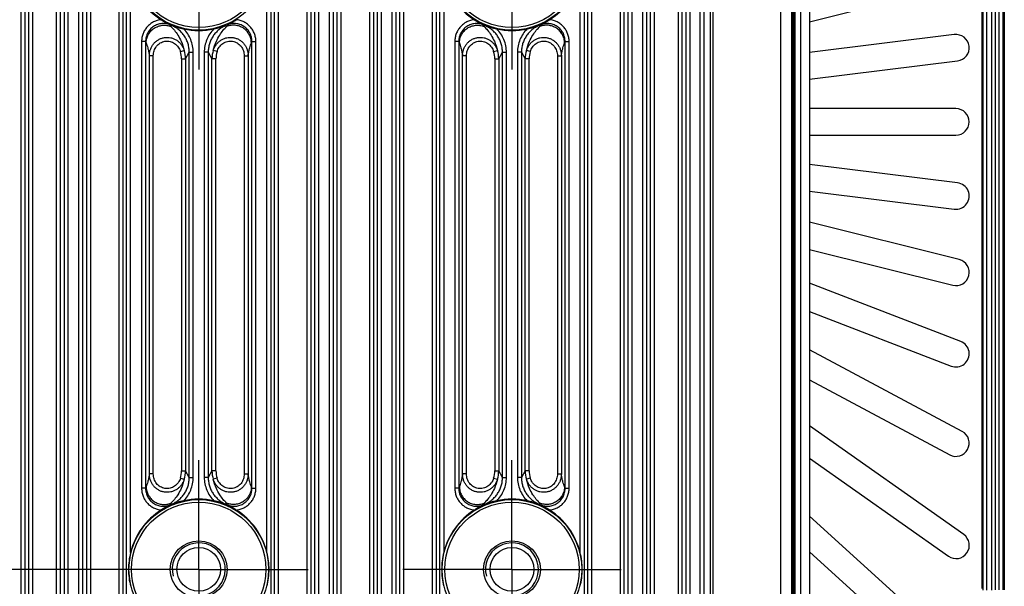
# Model space of a CAD drawing. Header units: millimetres. Extents: x 103 to 457, y -27 to 282.
# Tile 33 of 41: x 382 to 457, y 101 to 144. Entities that reach past the tile are written whole.
import ezdxf

# ---------------------------------------------------------------- set-up
doc = ezdxf.new("R2010")
doc.units = ezdxf.units.MM
doc.header["$LTSCALE"] = 23.1
doc.header["$PDMODE"] = 3
doc.header["$PDSIZE"] = 8
doc.linetypes.add('CENTER', pattern=[0.6, 0.375, -0.075, 0.075, -0.075])
doc.layers.get('0').update_dxf_attribs({"linetype": 'CONTINUOUS'})
doc.layers.get('Defpoints').update_dxf_attribs({"linetype": 'CONTINUOUS'})
for name, color, linetype in [('00_COMPONENTS', 7, 'CONTINUOUS'), ('03_ALL_AXES', 7, 'CONTINUOUS'), ('51__DRAFT_DIMS', 7, 'CONTINUOUS')]:
    doc.layers.add(name, color=color, linetype=linetype)
doc.styles.get("Standard").update_dxf_attribs({"font": 'simfang.ttf'})
doc.dimstyles.new('DIMSTYLE_3', dxfattribs={"dimtxt": 3, "dimasz": 3, "dimexe": 2.5, "dimexo": 0.5, "dimgap": 0.75, "dimtad": 1, "dimdsep": 46, "dimtxsty": 'STANDARD', "dimblk": '_FILLED', "dimblk1": '_FILLED', "dimblk2": '_FILLED', "dimcen": 0.09, "dimazin": 2, "dimtp": 0.3, "dimtm": 0.3, "dimtfac": 1, "dimtofl": 0, "dimtmove": 0, "dimatfit": 3, "dimldrblk": '_FILLED', "dimfxl": 1, "dimtolj": 1, "dimarcsym": 0})

# ---------------------------------------------------------------- blocks, each defined once
blk = doc.blocks.new('_FILLED')
at = {"color": 0, "linetype": 'ByBlock'}
blk.add_solid([(0, 0), (-1, 0.167), (-1, -0.167)], dxfattribs=at)
blk = doc.blocks.new('*D6')
at = {"layer": '51__DRAFT_DIMS', "color": 0, "lineweight": -2}
for p, q in [((387.861, 148.772), (345.441, 148.772)), ((347.941, 145.772), (347.941, 105.772)), ((388.293, 102.772), (345.441, 102.772))]:
    blk.add_line(p, q, dxfattribs=at)
at = {"layer": 'Defpoints', "color": 0}
for p in [(388.361, 148.772), (347.941, 102.772), (388.793, 102.772)]:
    blk.add_point(p, dxfattribs=at)
at = {"layer": '51__DRAFT_DIMS', "color": 0, "linetype": 'ByBlock', "lineweight": -2, "xscale": 3, "yscale": 3, "zscale": 3}
for p, rotation in [((347.941, 148.772), 90), ((347.941, 102.772), 270)]:
    blk.add_blockref('_FILLED', p, dxfattribs=dict(at, rotation=rotation))
at = {"layer": '51__DRAFT_DIMS', "color": 0, "insert": (343.191, 125.711), "char_height": 3, "attachment_point": 2, "rotation": 90, "line_spacing_factor": 0.9}
blk.add_mtext('\\A1;46', dxfattribs=at)

msp = doc.modelspace()

# ---------------------------------------------------------------- linework, layer by layer
at = {"layer": '00_COMPONENTS'}
for p, q in [((455.164, 101.333), (455.164, 171.811)), ((455.225, 101.187), (455.225, 171.957)), ((455.498, 101.187), (455.498, 171.957)), ((455.897, 101.187), (455.897, 171.957)), ((456.162, 101.229), (456.162, 171.915)), ((456.445, 101.229), (456.445, 171.915)), ((456.711, 171.915), (456.711, 101.229)), ((456.828, 171.915), (456.828, 101.229)), ((442.125, 166.072), (442.125, 85.472)), ((440.825, 88.933), (440.825, 162.611)), ((440.925, 89.057), (440.925, 162.487)), ((383.16, 90.581), (383.16, 160.963)), ((383.46, 90.581), (383.46, 160.963)), ((385.241, 160.963), (385.241, 90.581)), ((385.54, 160.963), (385.54, 90.581)), ((387.54, 90.581), (387.54, 160.963)), ((387.839, 90.581), (387.839, 160.963)), ((389.971, 160.963), (389.971, 90.581)), ((390.27, 160.963), (390.27, 90.581)), ((401.73, 90.581), (401.73, 160.963)), ((402.029, 90.581), (402.029, 160.963)), ((404.161, 160.963), (404.161, 90.581)), ((404.46, 160.963), (404.46, 90.581)), ((406.46, 90.581), (406.46, 160.963)), ((406.759, 90.581), (406.759, 160.963)), ((408.891, 160.963), (408.891, 90.581)), ((409.19, 160.963), (409.19, 90.581)), ((411.19, 90.581), (411.19, 160.963)), ((411.489, 90.581), (411.489, 160.963)), ((413.621, 160.963), (413.621, 90.581)), ((413.92, 160.963), (413.92, 90.581)), ((425.38, 90.581), (425.38, 160.963)), ((425.679, 90.581), (425.679, 160.963)), ((427.811, 160.963), (427.811, 90.581)), ((428.11, 160.963), (428.11, 90.581)), ((430.11, 90.581), (430.11, 160.963)), ((430.409, 90.581), (430.409, 160.963)), ((432.19, 160.963), (432.19, 90.581)), ((432.49, 160.963), (432.49, 90.581)), ((434.648, 90.581), (434.648, 160.963)), ((439.954, 90.581), (439.954, 160.963)), ((440.783, 90.581), (440.783, 160.963)), ((441.008, 160.963), (441.008, 90.581)), ((441.442, 160.963), (441.442, 90.581)), ((382.576, 157.701), (382.576, 93.843)), ((382.875, 157.701), (382.875, 93.843)), ((385.825, 157.701), (385.825, 93.843)), ((386.125, 157.701), (386.125, 93.843)), ((386.955, 93.843), (386.955, 157.701)), ((387.255, 93.843), (387.255, 157.701)), ((390.555, 93.843), (390.555, 157.701)), ((401.445, 157.701), (401.445, 93.843)), ((404.745, 157.701), (404.745, 93.843)), ((405.045, 157.701), (405.045, 93.843)), ((405.875, 93.843), (405.875, 157.701)), ((406.175, 93.843), (406.175, 157.701)), ((409.475, 157.701), (409.475, 93.843)), ((409.775, 157.701), (409.775, 93.843)), ((410.605, 93.843), (410.605, 157.701)), ((410.905, 93.843), (410.905, 157.701)), ((414.205, 93.843), (414.205, 157.701)), ((425.095, 157.701), (425.095, 93.843)), ((428.395, 157.701), (428.395, 93.843)), ((428.695, 157.701), (428.695, 93.843)), ((429.525, 93.843), (429.525, 157.701)), ((429.825, 93.843), (429.825, 157.701)), ((432.775, 157.701), (432.775, 93.843)), ((433.074, 157.701), (433.074, 93.843)), ((433.831, 157.701), (433.831, 93.843)), ((434.13, 157.701), (434.13, 93.843)), ((434.812, 151.207), (434.812, 97.137)), ((390.855, 104.054), (390.855, 147.49)), ((401.145, 104.054), (401.145, 147.49)), ((414.505, 147.49), (414.505, 104.054)), ((424.795, 104.054), (424.795, 147.49)), ((442.125, 144.141), (453.418, 146.973)), ((440.933, 145.03), (440.933, 103.314)), ((393.896, 143.771), (393.94, 143.855)), ((398.06, 143.855), (398.104, 143.771)), ((417.546, 143.771), (417.59, 143.855)), ((421.71, 143.855), (421.754, 143.771)), ((453.052, 143.163), (442.125, 141.814)), ((391.685, 142.645), (391.685, 108.899)), ((391.985, 142.645), (391.685, 142.645)), ((391.985, 142.645), (391.985, 108.899)), ((400.015, 108.899), (400.015, 142.645)), ((400.015, 142.645), (400.315, 142.645)), ((400.315, 108.899), (400.315, 142.645)), ((415.335, 142.645), (415.335, 108.899)), ((415.635, 142.645), (415.335, 142.645)), ((415.635, 142.645), (415.635, 108.899)), ((423.665, 108.899), (423.665, 142.645)), ((423.665, 142.645), (423.965, 142.645)), ((423.965, 108.899), (423.965, 142.645)), ((392.27, 109.977), (392.27, 141.567)), ((392.569, 141.567), (392.27, 141.567)), ((392.569, 109.977), (392.569, 141.567)), ((394.617, 141.884), (394.904, 141.971)), ((394.701, 141.326), (394.701, 110.218)), ((394.701, 141.326), (395, 141.326)), ((395, 141.326), (395.285, 141.825)), ((395, 141.326), (395, 110.218)), ((395.285, 109.719), (395.285, 141.825)), ((395.285, 141.825), (395.585, 141.825)), ((395.585, 109.719), (395.585, 141.825)), ((396.415, 141.825), (396.415, 109.719)), ((396.715, 141.825), (396.415, 141.825)), ((396.715, 141.825), (396.715, 109.719)), ((396.715, 141.825), (397, 141.326)), ((397, 110.218), (397, 141.326)), ((397.299, 141.326), (397, 141.326)), ((397.382, 141.884), (397.096, 141.971)), ((397.299, 110.218), (397.299, 141.326)), ((399.431, 141.567), (399.431, 109.977)), ((399.431, 141.567), (399.73, 141.567)), ((399.73, 141.567), (399.73, 109.977)), ((415.92, 109.977), (415.92, 141.567)), ((416.219, 141.567), (415.92, 141.567)), ((416.219, 109.977), (416.219, 141.567)), ((418.267, 141.884), (418.554, 141.971)), ((418.351, 141.326), (418.351, 110.218)), ((418.351, 141.326), (418.65, 141.326)), ((418.65, 141.326), (418.935, 141.825)), ((418.65, 141.326), (418.65, 110.218)), ((418.935, 109.719), (418.935, 141.825)), ((418.935, 141.825), (419.235, 141.825)), ((419.235, 109.719), (419.235, 141.825)), ((420.065, 141.825), (420.065, 109.719)), ((420.365, 141.825), (420.065, 141.825)), ((420.365, 141.825), (420.365, 109.719)), ((420.365, 141.825), (420.65, 141.326)), ((420.65, 110.218), (420.65, 141.326)), ((420.949, 141.326), (420.65, 141.326)), ((421.032, 141.884), (420.746, 141.971)), ((420.949, 110.218), (420.949, 141.326)), ((423.081, 141.567), (423.081, 109.977)), ((423.081, 141.567), (423.38, 141.567)), ((423.38, 141.567), (423.38, 109.977)), ((442.125, 139.799), (453.297, 141.178)), ((440.825, 139.492), (440.925, 139.592)), ((453.175, 137.572), (442.125, 137.572)), ((442.125, 135.572), (453.175, 135.572)), ((440.825, 133.552), (440.925, 133.652)), ((453.298, 131.966), (442.125, 133.345)), ((442.125, 131.33), (453.053, 129.981)), ((453.418, 126.171), (442.125, 129.003)), ((440.825, 127.613), (440.925, 127.713)), ((442.125, 126.941), (452.932, 124.231)), ((453.535, 119.993), (442.125, 124.399)), ((442.125, 122.255), (452.815, 118.127)), ((440.825, 121.673), (440.925, 121.773)), ((453.648, 113.185), (442.125, 119.352)), ((442.125, 117.083), (452.705, 111.422)), ((440.825, 115.733), (440.925, 115.833)), ((453.762, 105.402), (442.125, 113.609)), ((442.125, 111.161), (452.61, 103.768)), ((394.701, 110.218), (395, 110.218)), ((395.285, 109.719), (395, 110.218)), ((397, 110.218), (396.715, 109.719)), ((397.299, 110.218), (397, 110.218)), ((418.351, 110.218), (418.65, 110.218)), ((418.935, 109.719), (418.65, 110.218)), ((420.65, 110.218), (420.365, 109.719)), ((420.949, 110.218), (420.65, 110.218)), ((392.569, 109.977), (392.27, 109.977)), ((394.617, 109.66), (394.904, 109.573)), ((395.285, 109.719), (395.585, 109.719)), ((396.715, 109.719), (396.415, 109.719)), ((397.382, 109.66), (397.096, 109.573)), ((399.431, 109.977), (399.73, 109.977)), ((416.219, 109.977), (415.92, 109.977)), ((418.267, 109.66), (418.554, 109.573)), ((418.935, 109.719), (419.235, 109.719)), ((420.365, 109.719), (420.065, 109.719)), ((421.032, 109.66), (420.746, 109.573)), ((423.081, 109.977), (423.38, 109.977)), ((440.825, 109.793), (440.925, 109.893)), ((391.985, 108.899), (391.685, 108.899)), ((400.015, 108.899), (400.315, 108.899)), ((415.635, 108.899), (415.335, 108.899)), ((423.665, 108.899), (423.965, 108.899)), ((393.94, 107.689), (393.896, 107.773)), ((398.104, 107.773), (398.06, 107.689)), ((417.59, 107.689), (417.546, 107.773)), ((421.754, 107.773), (421.71, 107.689)), ((442.125, 106.79), (450.864, 98.858)), ((442.125, 104.09), (449.52, 97.377)), ((440.825, 103.854), (440.925, 103.954)), ((440.825, 103.314), (440.964, 103.314)), ((440.964, 89.23), (440.964, 103.314))]:
    msp.add_line(p, q, dxfattribs=at)
for centre, radius in [((396, 148.772), 5.269), ((419.65, 148.772), 5.269), ((396, 148.772), 5.07), ((419.65, 148.772), 5.07), ((396, 102.772), 5.269), ((396, 102.772), 5.07), ((419.65, 102.772), 5.269), ((419.65, 102.772), 5.07), ((396, 102.772), 2.15), ((419.65, 102.772), 2.15), ((396, 102.772), 1.65), ((419.65, 102.772), 1.65)]:
    msp.add_circle(centre, radius, dxfattribs=at)
for centre, radius, start, end in [((396, 148.772), 5.303, 193.98807, 237.68669), ((419.65, 148.772), 5.303, 193.98807, 237.68669), ((419.65, 148.772), 5.303, 302.31331, 346.01193), ((414.127, 149.121), 20.926, 194.4852, 194.8128), ((396, 148.772), 5.303, 257.51183, 282.48817), ((377.785, 149.144), 21.017, 345.18789, 345.51408), ((437.777, 149.121), 20.926, 194.4852, 194.8128), ((419.65, 148.772), 5.303, 257.51183, 282.48817), ((401.435, 149.144), 21.017, 345.18789, 345.51408), ((453.175, 142.171), 1, 277.03802, 97.03802), ((425.191, 155.307), 35.538, 200.87276, 201.06465), ((366.648, 155.369), 35.711, 338.93584, 339.1268), ((448.841, 155.307), 35.539, 200.87276, 201.06465), ((390.298, 155.369), 35.711, 338.93584, 339.1268), ((392.792, 141.326), 1.909, 359.99335, 16.99451), ((392.793, 141.325), 2.208, 0.03239, 17.03956), ((399.207, 141.325), 2.208, 162.96056, 179.96761), ((399.208, 141.326), 1.909, 163.0056, 180.00665), ((416.442, 141.326), 1.909, 359.99335, 16.99451), ((416.443, 141.325), 2.208, 0.03239, 17.03956), ((422.857, 141.325), 2.208, 162.96056, 179.96761), ((422.858, 141.326), 1.909, 163.00561, 180.00665), ((453.175, 136.572), 1, 270, 90), ((453.175, 130.973), 1, 262.96198, 82.96198), ((453.175, 125.201), 1, 255.92404, 75.924), ((453.175, 119.06), 1, 248.88599, 68.88605), ((453.177, 112.304), 1, 241.84792, 61.84791), ((392.792, 110.218), 1.909, 343.0056, 0.00665), ((392.793, 110.219), 2.208, 342.96056, 359.96761), ((399.207, 110.219), 2.208, 180.03239, 197.03956), ((399.208, 110.218), 1.909, 179.99335, 196.99451), ((416.442, 110.218), 1.909, 343.0056, 0.00665), ((416.443, 110.219), 2.208, 342.96056, 359.96761), ((422.857, 110.219), 2.208, 180.03239, 197.03956), ((422.858, 110.218), 1.909, 179.99335, 196.99451), ((425.352, 96.175), 35.711, 158.93583, 159.1268), ((366.809, 96.237), 35.539, 20.87276, 21.06465), ((449.002, 96.175), 35.711, 158.93584, 159.1268), ((390.459, 96.237), 35.538, 20.87276, 21.06465), ((396, 102.772), 5.303, 77.51183, 102.48817), ((419.65, 102.772), 5.303, 77.51183, 102.48817), ((396, 102.772), 5.303, 122.31331, 166.01193), ((414.214, 102.4), 21.017, 165.18789, 165.51408), ((377.873, 102.423), 20.926, 14.4852, 14.8128), ((396, 102.772), 5.303, 13.98807, 57.68669), ((419.65, 102.772), 5.303, 122.31331, 166.01193), ((437.865, 102.4), 21.017, 165.18789, 165.51408), ((401.523, 102.423), 20.926, 14.4852, 14.8128), ((419.65, 102.772), 5.303, 13.98807, 57.68669), ((453.186, 104.585), 1, 234.80989, 54.80989), ((396, 102.772), 2, 255, 195), ((419.65, 102.772), 2, 255, 195), ((436.325, 103.314), 4.639, 345.93367, 0), ((436.325, 103.314), 4.608, 347.60717, 0)]:
    msp.add_arc(centre, radius, start, end, dxfattribs=at)
for points, knots in [([(393.166, 144.291), (393.065, 144.281), (392.865, 144.242), (392.582, 144.13), (392.367, 143.995), (392.212, 143.864), (392.071, 143.72), (391.919, 143.516), (391.808, 143.287), (391.745, 143.095), (391.699, 142.898), (391.685, 142.746), (391.685, 142.645)], [0, 0, 0, 0, 0.124964, 0.249927, 0.374892, 0.437441, 0.499991, 0.624957, 0.749926, 0.812476, 0.875027, 1, 1, 1, 1]), ([(393.166, 144.291), (393.284, 144.216), (393.513, 144.075), (393.75, 143.945), (393.866, 143.887)], [0, 0, 0, 0, 0.517959, 1, 1, 1, 1]), ([(398.134, 143.887), (398.25, 143.945), (398.487, 144.075), (398.716, 144.216), (398.834, 144.291)], [0, 0, 0, 0, 0.482041, 1, 1, 1, 1]), ([(400.315, 142.645), (400.315, 142.746), (400.301, 142.898), (400.255, 143.095), (400.192, 143.287), (400.081, 143.516), (399.929, 143.72), (399.787, 143.864), (399.633, 143.995), (399.418, 144.13), (399.135, 144.242), (398.935, 144.281), (398.834, 144.291)], [0, 0, 0, 0, 0.124972, 0.187523, 0.250073, 0.375042, 0.500008, 0.562558, 0.625108, 0.750072, 0.875036, 1, 1, 1, 1]), ([(416.816, 144.291), (416.715, 144.281), (416.515, 144.242), (416.232, 144.13), (416.017, 143.995), (415.862, 143.864), (415.721, 143.72), (415.569, 143.516), (415.458, 143.287), (415.395, 143.095), (415.349, 142.898), (415.335, 142.746), (415.335, 142.645)], [0, 0, 0, 0, 0.124964, 0.249928, 0.374892, 0.437441, 0.499991, 0.624958, 0.749926, 0.812476, 0.875027, 1, 1, 1, 1]), ([(416.816, 144.291), (416.934, 144.216), (417.163, 144.075), (417.4, 143.945), (417.516, 143.887)], [0, 0, 0, 0, 0.517959, 1, 1, 1, 1]), ([(421.784, 143.887), (421.9, 143.945), (422.137, 144.075), (422.366, 144.216), (422.484, 144.291)], [0, 0, 0, 0, 0.482041, 1, 1, 1, 1]), ([(423.965, 142.645), (423.965, 142.746), (423.951, 142.898), (423.905, 143.095), (423.842, 143.287), (423.731, 143.516), (423.579, 143.72), (423.437, 143.864), (423.283, 143.995), (423.068, 144.13), (422.785, 144.242), (422.585, 144.281), (422.484, 144.291)], [0, 0, 0, 0, 0.124972, 0.187523, 0.250073, 0.375042, 0.500008, 0.562558, 0.625108, 0.750072, 0.875036, 1, 1, 1, 1]), ([(393.866, 143.887), (393.764, 143.932), (393.548, 143.996), (393.212, 144.011), (392.882, 143.941), (392.58, 143.791), (392.324, 143.571), (392.131, 143.294), (392.011, 142.98), (391.985, 142.756), (391.985, 142.645)], [0, 0, 0, 0, 0.124997, 0.250001, 0.37501, 0.50002, 0.625026, 0.750025, 0.875016, 1, 1, 1, 1]), ([(392.027, 142.534), (392.028, 142.643), (392.057, 142.862), (392.179, 143.17), (392.372, 143.44), (392.625, 143.656), (392.923, 143.805), (393.248, 143.878), (393.581, 143.871), (393.795, 143.813), (393.896, 143.771)], [0, 0, 0, 0, 0.124356, 0.249012, 0.373983, 0.499208, 0.624568, 0.749912, 0.875092, 1, 1, 1, 1]), ([(393.896, 143.771), (393.99, 143.683), (394.178, 143.48), (394.445, 143.111), (394.714, 142.609), (394.85, 142.208), (394.904, 141.971)], [0, 0, 0, 0, 0.184356, 0.396258, 0.652199, 1, 1, 1, 1]), ([(393.94, 143.855), (394.085, 143.802), (394.387, 143.706), (394.695, 143.63), (394.853, 143.595)], [0, 0, 0, 0, 0.487046, 1, 1, 1, 1]), ([(395.285, 141.825), (395.285, 141.933), (395.27, 142.148), (395.2, 142.464), (395.085, 142.766), (394.926, 143.048), (394.729, 143.304), (394.495, 143.528), (394.232, 143.716), (394.039, 143.814), (393.94, 143.855)], [0, 0, 0, 0, 0.124997, 0.249995, 0.374994, 0.499994, 0.624995, 0.749997, 0.874999, 1, 1, 1, 1]), ([(395.585, 141.825), (395.585, 141.989), (395.553, 142.317), (395.41, 142.789), (395.178, 143.225), (394.969, 143.479), (394.853, 143.595)], [0, 0, 0, 0, 0.250003, 0.500005, 0.750004, 1, 1, 1, 1]), ([(397.147, 143.595), (397.031, 143.479), (396.822, 143.225), (396.59, 142.789), (396.447, 142.317), (396.415, 141.989), (396.415, 141.825)], [0, 0, 0, 0, 0.249996, 0.499995, 0.749996, 1, 1, 1, 1]), ([(398.06, 143.855), (397.961, 143.814), (397.768, 143.716), (397.505, 143.528), (397.271, 143.304), (397.074, 143.048), (396.915, 142.766), (396.8, 142.464), (396.73, 142.148), (396.715, 141.933), (396.715, 141.825)], [0, 0, 0, 0, 0.125002, 0.250004, 0.375006, 0.500007, 0.625006, 0.750005, 0.875003, 1, 1, 1, 1]), ([(397.096, 141.971), (397.15, 142.208), (397.286, 142.609), (397.555, 143.111), (397.822, 143.48), (398.01, 143.683), (398.104, 143.771)], [0, 0, 0, 0, 0.347804, 0.603743, 0.815645, 1, 1, 1, 1]), ([(397.147, 143.595), (397.305, 143.63), (397.613, 143.706), (397.915, 143.802), (398.06, 143.855)], [0, 0, 0, 0, 0.512954, 1, 1, 1, 1]), ([(399.972, 142.534), (399.972, 142.643), (399.943, 142.862), (399.821, 143.17), (399.628, 143.44), (399.375, 143.656), (399.077, 143.805), (398.752, 143.878), (398.419, 143.871), (398.205, 143.813), (398.104, 143.771)], [0, 0, 0, 0, 0.124356, 0.249012, 0.373983, 0.499208, 0.624568, 0.749912, 0.875092, 1, 1, 1, 1]), ([(400.015, 142.645), (400.015, 142.756), (399.989, 142.98), (399.869, 143.294), (399.676, 143.571), (399.42, 143.791), (399.118, 143.941), (398.788, 144.011), (398.451, 143.996), (398.236, 143.932), (398.134, 143.887)], [0, 0, 0, 0, 0.124983, 0.249974, 0.374974, 0.49998, 0.62499, 0.75, 0.875006, 1, 1, 1, 1]), ([(417.516, 143.887), (417.414, 143.932), (417.198, 143.996), (416.862, 144.011), (416.532, 143.941), (416.23, 143.791), (415.974, 143.571), (415.781, 143.294), (415.661, 142.98), (415.635, 142.756), (415.635, 142.645)], [0, 0, 0, 0, 0.124997, 0.250001, 0.37501, 0.50002, 0.625026, 0.750025, 0.875016, 1, 1, 1, 1]), ([(415.677, 142.534), (415.678, 142.643), (415.707, 142.862), (415.829, 143.17), (416.022, 143.44), (416.275, 143.656), (416.573, 143.805), (416.898, 143.878), (417.231, 143.871), (417.445, 143.813), (417.546, 143.771)], [0, 0, 0, 0, 0.124356, 0.249012, 0.373983, 0.499208, 0.624568, 0.749912, 0.875092, 1, 1, 1, 1]), ([(417.546, 143.771), (417.64, 143.683), (417.828, 143.48), (418.095, 143.111), (418.364, 142.609), (418.5, 142.208), (418.554, 141.971)], [0, 0, 0, 0, 0.184356, 0.396258, 0.652199, 1, 1, 1, 1]), ([(417.59, 143.855), (417.735, 143.802), (418.037, 143.706), (418.345, 143.63), (418.503, 143.595)], [0, 0, 0, 0, 0.487046, 1, 1, 1, 1]), ([(418.935, 141.825), (418.935, 141.933), (418.92, 142.148), (418.85, 142.464), (418.735, 142.766), (418.576, 143.048), (418.379, 143.304), (418.145, 143.528), (417.882, 143.716), (417.689, 143.814), (417.59, 143.855)], [0, 0, 0, 0, 0.124997, 0.249995, 0.374994, 0.499994, 0.624995, 0.749997, 0.874999, 1, 1, 1, 1]), ([(419.235, 141.825), (419.235, 141.989), (419.203, 142.317), (419.06, 142.789), (418.828, 143.225), (418.619, 143.479), (418.503, 143.595)], [0, 0, 0, 0, 0.250003, 0.500005, 0.750004, 1, 1, 1, 1]), ([(420.797, 143.595), (420.681, 143.479), (420.472, 143.225), (420.24, 142.789), (420.097, 142.317), (420.065, 141.989), (420.065, 141.825)], [0, 0, 0, 0, 0.249996, 0.499995, 0.749996, 1, 1, 1, 1]), ([(421.71, 143.855), (421.611, 143.814), (421.418, 143.716), (421.155, 143.528), (420.921, 143.304), (420.724, 143.048), (420.565, 142.766), (420.45, 142.464), (420.38, 142.148), (420.365, 141.933), (420.365, 141.825)], [0, 0, 0, 0, 0.125002, 0.250004, 0.375006, 0.500007, 0.625006, 0.750005, 0.875003, 1, 1, 1, 1]), ([(420.746, 141.971), (420.8, 142.208), (420.936, 142.609), (421.205, 143.111), (421.472, 143.48), (421.66, 143.683), (421.754, 143.771)], [0, 0, 0, 0, 0.347804, 0.603743, 0.815645, 1, 1, 1, 1]), ([(420.797, 143.595), (420.955, 143.63), (421.263, 143.706), (421.565, 143.802), (421.71, 143.855)], [0, 0, 0, 0, 0.512954, 1, 1, 1, 1]), ([(423.622, 142.534), (423.622, 142.643), (423.593, 142.862), (423.471, 143.17), (423.278, 143.44), (423.025, 143.656), (422.727, 143.805), (422.402, 143.878), (422.069, 143.871), (421.855, 143.813), (421.754, 143.771)], [0, 0, 0, 0, 0.124356, 0.249012, 0.373983, 0.499208, 0.624568, 0.749912, 0.875092, 1, 1, 1, 1]), ([(423.665, 142.645), (423.665, 142.756), (423.639, 142.98), (423.519, 143.294), (423.326, 143.571), (423.07, 143.791), (422.768, 143.941), (422.438, 144.011), (422.101, 143.996), (421.886, 143.932), (421.784, 143.887)], [0, 0, 0, 0, 0.124983, 0.249974, 0.374974, 0.49998, 0.62499, 0.75, 0.875005, 1, 1, 1, 1]), ([(392.27, 141.567), (392.27, 141.647), (392.284, 141.809), (392.344, 142.045), (392.443, 142.267), (392.579, 142.469), (392.749, 142.644), (392.948, 142.785), (393.17, 142.887), (393.406, 142.947), (393.65, 142.961), (393.892, 142.931), (394.124, 142.856), (394.339, 142.741), (394.53, 142.589), (394.691, 142.406), (394.819, 142.199), (394.879, 142.049), (394.904, 141.971)], [0, 0, 0, 0, 0.062383, 0.124813, 0.18728, 0.249776, 0.312296, 0.374835, 0.437387, 0.499946, 0.562505, 0.625058, 0.687599, 0.750124, 0.81263, 0.875112, 0.93757, 1, 1, 1, 1]), ([(397.096, 141.971), (397.12, 142.049), (397.181, 142.199), (397.309, 142.406), (397.47, 142.589), (397.661, 142.741), (397.876, 142.856), (398.108, 142.931), (398.35, 142.961), (398.594, 142.947), (398.83, 142.887), (399.052, 142.785), (399.251, 142.644), (399.421, 142.469), (399.557, 142.267), (399.656, 142.045), (399.716, 141.809), (399.73, 141.647), (399.73, 141.567)], [0, 0, 0, 0, 0.062429, 0.124886, 0.187369, 0.249874, 0.312399, 0.374939, 0.437492, 0.500051, 0.56261, 0.625162, 0.687701, 0.750222, 0.812719, 0.875185, 0.937616, 1, 1, 1, 1]), ([(415.92, 141.567), (415.92, 141.647), (415.934, 141.809), (415.994, 142.045), (416.093, 142.267), (416.229, 142.469), (416.399, 142.644), (416.598, 142.785), (416.82, 142.887), (417.056, 142.947), (417.3, 142.961), (417.542, 142.931), (417.774, 142.856), (417.989, 142.741), (418.18, 142.589), (418.341, 142.406), (418.469, 142.199), (418.529, 142.049), (418.554, 141.971)], [0, 0, 0, 0, 0.062383, 0.124813, 0.18728, 0.249776, 0.312296, 0.374835, 0.437387, 0.499946, 0.562505, 0.625058, 0.687599, 0.750124, 0.81263, 0.875112, 0.93757, 1, 1, 1, 1]), ([(420.746, 141.971), (420.77, 142.049), (420.831, 142.199), (420.959, 142.406), (421.12, 142.589), (421.311, 142.741), (421.526, 142.856), (421.758, 142.931), (422, 142.961), (422.244, 142.947), (422.48, 142.887), (422.702, 142.785), (422.901, 142.644), (423.071, 142.469), (423.207, 142.267), (423.306, 142.045), (423.366, 141.809), (423.38, 141.647), (423.38, 141.567)], [0, 0, 0, 0, 0.062429, 0.124886, 0.187369, 0.249874, 0.312399, 0.374939, 0.437492, 0.500051, 0.56261, 0.625162, 0.687701, 0.750222, 0.812719, 0.875185, 0.937616, 1, 1, 1, 1]), ([(392.027, 142.534), (392.049, 142.477), (392.093, 142.354), (392.156, 142.149), (392.205, 141.949), (392.244, 141.75), (392.262, 141.633), (392.27, 141.567)], [0, 0, 0, 0, 0.18216, 0.391904, 0.644567, 0.799897, 1, 1, 1, 1]), ([(392.569, 141.567), (392.569, 141.63), (392.579, 141.758), (392.624, 141.944), (392.699, 142.121), (392.803, 142.282), (392.934, 142.422), (393.089, 142.535), (393.263, 142.618), (393.449, 142.665), (393.641, 142.676), (393.831, 142.651), (394.013, 142.59), (394.181, 142.496), (394.329, 142.374), (394.454, 142.229), (394.552, 142.064), (394.599, 141.945), (394.617, 141.884)], [0, 0, 0, 0, 0.062518, 0.12503, 0.187536, 0.250038, 0.312535, 0.375027, 0.437516, 0.500003, 0.562491, 0.62498, 0.687472, 0.749968, 0.812469, 0.874975, 0.937485, 1, 1, 1, 1]), ([(397.382, 141.884), (397.401, 141.945), (397.448, 142.064), (397.546, 142.229), (397.671, 142.374), (397.819, 142.496), (397.987, 142.59), (398.169, 142.651), (398.359, 142.676), (398.551, 142.665), (398.737, 142.618), (398.911, 142.535), (399.066, 142.422), (399.197, 142.282), (399.301, 142.121), (399.376, 141.944), (399.421, 141.758), (399.431, 141.63), (399.431, 141.567)], [0, 0, 0, 0, 0.062514, 0.125024, 0.187529, 0.250029, 0.312525, 0.375017, 0.437506, 0.499993, 0.562481, 0.62497, 0.687463, 0.74996, 0.812462, 0.874969, 0.937482, 1, 1, 1, 1]), ([(399.73, 141.567), (399.738, 141.633), (399.756, 141.75), (399.795, 141.949), (399.844, 142.149), (399.907, 142.354), (399.951, 142.477), (399.972, 142.534)], [0, 0, 0, 0, 0.200103, 0.355434, 0.608097, 0.817841, 1, 1, 1, 1]), ([(415.677, 142.534), (415.699, 142.477), (415.743, 142.354), (415.806, 142.149), (415.855, 141.949), (415.894, 141.75), (415.912, 141.633), (415.92, 141.567)], [0, 0, 0, 0, 0.18216, 0.391904, 0.644567, 0.799897, 1, 1, 1, 1]), ([(416.219, 141.567), (416.219, 141.63), (416.229, 141.758), (416.274, 141.944), (416.349, 142.121), (416.453, 142.282), (416.584, 142.422), (416.739, 142.535), (416.913, 142.618), (417.099, 142.665), (417.291, 142.676), (417.481, 142.651), (417.663, 142.59), (417.831, 142.496), (417.979, 142.374), (418.104, 142.229), (418.202, 142.064), (418.249, 141.945), (418.267, 141.884)], [0, 0, 0, 0, 0.062518, 0.12503, 0.187536, 0.250038, 0.312535, 0.375027, 0.437516, 0.500003, 0.562491, 0.62498, 0.687472, 0.749968, 0.812469, 0.874975, 0.937485, 1, 1, 1, 1]), ([(421.032, 141.884), (421.051, 141.945), (421.098, 142.064), (421.196, 142.229), (421.321, 142.374), (421.469, 142.496), (421.637, 142.59), (421.819, 142.651), (422.009, 142.676), (422.201, 142.665), (422.387, 142.618), (422.561, 142.535), (422.716, 142.422), (422.847, 142.282), (422.951, 142.121), (423.026, 141.944), (423.071, 141.758), (423.081, 141.63), (423.081, 141.567)], [0, 0, 0, 0, 0.062514, 0.125024, 0.187529, 0.250029, 0.312525, 0.375017, 0.437506, 0.499993, 0.562481, 0.62497, 0.687463, 0.74996, 0.812462, 0.874969, 0.937482, 1, 1, 1, 1]), ([(423.38, 141.567), (423.388, 141.633), (423.406, 141.75), (423.445, 141.949), (423.494, 142.149), (423.557, 142.354), (423.601, 142.477), (423.622, 142.534)], [0, 0, 0, 0, 0.200103, 0.355434, 0.608097, 0.817841, 1, 1, 1, 1]), ([(392.27, 109.977), (392.262, 109.911), (392.244, 109.794), (392.205, 109.595), (392.156, 109.395), (392.093, 109.19), (392.049, 109.067), (392.027, 109.01)], [0, 0, 0, 0, 0.200103, 0.355434, 0.608097, 0.817841, 1, 1, 1, 1]), ([(394.904, 109.573), (394.879, 109.496), (394.819, 109.345), (394.691, 109.138), (394.53, 108.955), (394.339, 108.803), (394.124, 108.688), (393.892, 108.613), (393.65, 108.583), (393.406, 108.597), (393.17, 108.657), (392.948, 108.759), (392.749, 108.9), (392.579, 109.075), (392.443, 109.277), (392.344, 109.5), (392.284, 109.735), (392.27, 109.897), (392.27, 109.977)], [0, 0, 0, 0, 0.062429, 0.124886, 0.187369, 0.249874, 0.312399, 0.374939, 0.437492, 0.500051, 0.56261, 0.625162, 0.687701, 0.750222, 0.812719, 0.875185, 0.937616, 1, 1, 1, 1]), ([(394.617, 109.66), (394.599, 109.599), (394.552, 109.48), (394.454, 109.316), (394.329, 109.17), (394.181, 109.048), (394.013, 108.954), (393.831, 108.893), (393.641, 108.868), (393.449, 108.879), (393.263, 108.926), (393.089, 109.009), (392.934, 109.122), (392.803, 109.262), (392.699, 109.423), (392.624, 109.6), (392.579, 109.786), (392.569, 109.914), (392.569, 109.977)], [0, 0, 0, 0, 0.062514, 0.125024, 0.187529, 0.250029, 0.312525, 0.375017, 0.437506, 0.499993, 0.562481, 0.62497, 0.687463, 0.74996, 0.812462, 0.874969, 0.937482, 1, 1, 1, 1]), ([(394.904, 109.573), (394.85, 109.336), (394.714, 108.935), (394.445, 108.433), (394.178, 108.064), (393.99, 107.861), (393.896, 107.773)], [0, 0, 0, 0, 0.347804, 0.603743, 0.815645, 1, 1, 1, 1]), ([(393.94, 107.689), (394.039, 107.73), (394.232, 107.828), (394.495, 108.016), (394.729, 108.24), (394.926, 108.496), (395.085, 108.778), (395.2, 109.08), (395.27, 109.396), (395.285, 109.611), (395.285, 109.719)], [0, 0, 0, 0, 0.125002, 0.250004, 0.375006, 0.500007, 0.625006, 0.750005, 0.875003, 1, 1, 1, 1]), ([(394.853, 107.949), (394.969, 108.065), (395.178, 108.32), (395.41, 108.755), (395.553, 109.228), (395.585, 109.555), (395.585, 109.719)], [0, 0, 0, 0, 0.249996, 0.499995, 0.749996, 1, 1, 1, 1]), ([(396.415, 109.719), (396.415, 109.555), (396.447, 109.228), (396.59, 108.755), (396.822, 108.32), (397.031, 108.065), (397.147, 107.949)], [0, 0, 0, 0, 0.250003, 0.500005, 0.750004, 1, 1, 1, 1]), ([(396.715, 109.719), (396.715, 109.611), (396.73, 109.396), (396.8, 109.08), (396.915, 108.778), (397.074, 108.496), (397.271, 108.24), (397.505, 108.016), (397.768, 107.828), (397.961, 107.73), (398.06, 107.689)], [0, 0, 0, 0, 0.124997, 0.249995, 0.374994, 0.499994, 0.624995, 0.749997, 0.874999, 1, 1, 1, 1]), ([(399.73, 109.977), (399.73, 109.897), (399.716, 109.735), (399.656, 109.5), (399.557, 109.277), (399.421, 109.075), (399.251, 108.9), (399.052, 108.759), (398.83, 108.657), (398.594, 108.597), (398.35, 108.583), (398.108, 108.613), (397.876, 108.688), (397.661, 108.803), (397.47, 108.955), (397.309, 109.138), (397.181, 109.345), (397.12, 109.496), (397.096, 109.573)], [0, 0, 0, 0, 0.062383, 0.124813, 0.18728, 0.249776, 0.312296, 0.374835, 0.437387, 0.499946, 0.562505, 0.625058, 0.687599, 0.750124, 0.81263, 0.875112, 0.93757, 1, 1, 1, 1]), ([(398.104, 107.773), (398.01, 107.861), (397.822, 108.064), (397.555, 108.433), (397.286, 108.935), (397.15, 109.336), (397.096, 109.573)], [0, 0, 0, 0, 0.184356, 0.396258, 0.652199, 1, 1, 1, 1]), ([(399.431, 109.977), (399.431, 109.914), (399.421, 109.786), (399.376, 109.6), (399.301, 109.423), (399.197, 109.262), (399.066, 109.122), (398.911, 109.009), (398.737, 108.926), (398.551, 108.879), (398.359, 108.868), (398.169, 108.893), (397.987, 108.954), (397.819, 109.048), (397.671, 109.17), (397.546, 109.316), (397.448, 109.48), (397.401, 109.599), (397.382, 109.66)], [0, 0, 0, 0, 0.062518, 0.12503, 0.187536, 0.250038, 0.312535, 0.375027, 0.437516, 0.500003, 0.562491, 0.62498, 0.687472, 0.749968, 0.812469, 0.874975, 0.937485, 1, 1, 1, 1]), ([(399.972, 109.01), (399.951, 109.067), (399.907, 109.19), (399.844, 109.395), (399.795, 109.595), (399.756, 109.794), (399.738, 109.911), (399.73, 109.977)], [0, 0, 0, 0, 0.18216, 0.391904, 0.644567, 0.799897, 1, 1, 1, 1]), ([(415.92, 109.977), (415.912, 109.911), (415.894, 109.794), (415.855, 109.595), (415.806, 109.395), (415.743, 109.19), (415.699, 109.067), (415.677, 109.01)], [0, 0, 0, 0, 0.200103, 0.355434, 0.608097, 0.817841, 1, 1, 1, 1]), ([(418.554, 109.573), (418.529, 109.496), (418.469, 109.345), (418.341, 109.138), (418.18, 108.955), (417.989, 108.803), (417.774, 108.688), (417.542, 108.613), (417.3, 108.583), (417.056, 108.597), (416.82, 108.657), (416.598, 108.759), (416.399, 108.9), (416.229, 109.075), (416.093, 109.277), (415.994, 109.5), (415.934, 109.735), (415.92, 109.897), (415.92, 109.977)], [0, 0, 0, 0, 0.062429, 0.124886, 0.187369, 0.249874, 0.312399, 0.374939, 0.437492, 0.500051, 0.56261, 0.625162, 0.687701, 0.750222, 0.812719, 0.875185, 0.937616, 1, 1, 1, 1]), ([(418.267, 109.66), (418.249, 109.599), (418.202, 109.48), (418.104, 109.316), (417.979, 109.17), (417.831, 109.048), (417.663, 108.954), (417.481, 108.893), (417.291, 108.868), (417.099, 108.879), (416.913, 108.926), (416.739, 109.009), (416.584, 109.122), (416.453, 109.262), (416.349, 109.423), (416.274, 109.6), (416.229, 109.786), (416.219, 109.914), (416.219, 109.977)], [0, 0, 0, 0, 0.062514, 0.125024, 0.187529, 0.250029, 0.312525, 0.375017, 0.437506, 0.499993, 0.562481, 0.62497, 0.687463, 0.74996, 0.812462, 0.874969, 0.937482, 1, 1, 1, 1]), ([(418.554, 109.573), (418.5, 109.336), (418.364, 108.935), (418.095, 108.433), (417.828, 108.064), (417.64, 107.861), (417.546, 107.773)], [0, 0, 0, 0, 0.347804, 0.603743, 0.815645, 1, 1, 1, 1]), ([(417.59, 107.689), (417.689, 107.73), (417.882, 107.828), (418.145, 108.016), (418.379, 108.24), (418.576, 108.496), (418.735, 108.778), (418.85, 109.08), (418.92, 109.396), (418.935, 109.611), (418.935, 109.719)], [0, 0, 0, 0, 0.125002, 0.250004, 0.375006, 0.500007, 0.625006, 0.750005, 0.875003, 1, 1, 1, 1]), ([(418.503, 107.949), (418.619, 108.065), (418.828, 108.32), (419.06, 108.755), (419.203, 109.228), (419.235, 109.555), (419.235, 109.719)], [0, 0, 0, 0, 0.249996, 0.499995, 0.749996, 1, 1, 1, 1]), ([(420.065, 109.719), (420.065, 109.555), (420.097, 109.228), (420.24, 108.755), (420.472, 108.32), (420.681, 108.065), (420.797, 107.949)], [0, 0, 0, 0, 0.250003, 0.500005, 0.750004, 1, 1, 1, 1]), ([(420.365, 109.719), (420.365, 109.611), (420.38, 109.396), (420.45, 109.08), (420.565, 108.778), (420.724, 108.496), (420.921, 108.24), (421.155, 108.016), (421.418, 107.828), (421.611, 107.73), (421.71, 107.689)], [0, 0, 0, 0, 0.124997, 0.249995, 0.374994, 0.499994, 0.624995, 0.749997, 0.874999, 1, 1, 1, 1]), ([(423.38, 109.977), (423.38, 109.897), (423.366, 109.735), (423.306, 109.5), (423.207, 109.277), (423.071, 109.075), (422.901, 108.9), (422.702, 108.759), (422.48, 108.657), (422.244, 108.597), (422, 108.583), (421.758, 108.613), (421.526, 108.688), (421.311, 108.803), (421.12, 108.955), (420.959, 109.138), (420.831, 109.345), (420.77, 109.496), (420.746, 109.573)], [0, 0, 0, 0, 0.062383, 0.124813, 0.18728, 0.249776, 0.312296, 0.374835, 0.437387, 0.499946, 0.562505, 0.625058, 0.687599, 0.750124, 0.81263, 0.875112, 0.93757, 1, 1, 1, 1]), ([(421.754, 107.773), (421.66, 107.861), (421.472, 108.064), (421.205, 108.433), (420.936, 108.935), (420.8, 109.336), (420.746, 109.573)], [0, 0, 0, 0, 0.184356, 0.396258, 0.652199, 1, 1, 1, 1]), ([(423.081, 109.977), (423.081, 109.914), (423.071, 109.786), (423.026, 109.6), (422.951, 109.423), (422.847, 109.262), (422.716, 109.122), (422.561, 109.009), (422.387, 108.926), (422.201, 108.879), (422.009, 108.868), (421.819, 108.893), (421.637, 108.954), (421.469, 109.048), (421.321, 109.17), (421.196, 109.316), (421.098, 109.48), (421.051, 109.599), (421.032, 109.66)], [0, 0, 0, 0, 0.062518, 0.12503, 0.187536, 0.250038, 0.312535, 0.375027, 0.437516, 0.500003, 0.562491, 0.62498, 0.687472, 0.749968, 0.812469, 0.874975, 0.937485, 1, 1, 1, 1]), ([(423.622, 109.01), (423.601, 109.067), (423.557, 109.19), (423.494, 109.395), (423.445, 109.595), (423.406, 109.794), (423.388, 109.911), (423.38, 109.977)], [0, 0, 0, 0, 0.18216, 0.391904, 0.644567, 0.799897, 1, 1, 1, 1]), ([(391.685, 108.899), (391.685, 108.798), (391.699, 108.646), (391.745, 108.449), (391.808, 108.257), (391.919, 108.028), (392.071, 107.824), (392.212, 107.68), (392.367, 107.549), (392.582, 107.414), (392.865, 107.302), (393.065, 107.263), (393.166, 107.253)], [0, 0, 0, 0, 0.124972, 0.187523, 0.250073, 0.375042, 0.500008, 0.562558, 0.625108, 0.750072, 0.875036, 1, 1, 1, 1]), ([(391.985, 108.899), (391.985, 108.788), (392.011, 108.565), (392.131, 108.25), (392.324, 107.973), (392.58, 107.753), (392.882, 107.603), (393.212, 107.533), (393.548, 107.548), (393.764, 107.612), (393.866, 107.657)], [0, 0, 0, 0, 0.124983, 0.249974, 0.374974, 0.49998, 0.62499, 0.75, 0.875005, 1, 1, 1, 1]), ([(392.027, 109.01), (392.028, 108.901), (392.057, 108.682), (392.179, 108.374), (392.372, 108.104), (392.625, 107.888), (392.923, 107.739), (393.248, 107.666), (393.581, 107.673), (393.795, 107.731), (393.896, 107.773)], [0, 0, 0, 0, 0.124356, 0.249012, 0.373983, 0.499208, 0.624568, 0.749912, 0.875092, 1, 1, 1, 1]), ([(399.972, 109.01), (399.972, 108.901), (399.943, 108.682), (399.821, 108.374), (399.628, 108.104), (399.375, 107.888), (399.077, 107.739), (398.752, 107.666), (398.419, 107.673), (398.205, 107.731), (398.104, 107.773)], [0, 0, 0, 0, 0.124356, 0.249012, 0.373983, 0.499208, 0.624568, 0.749912, 0.875092, 1, 1, 1, 1]), ([(398.134, 107.657), (398.236, 107.612), (398.451, 107.548), (398.788, 107.533), (399.118, 107.603), (399.42, 107.753), (399.676, 107.973), (399.869, 108.25), (399.989, 108.565), (400.015, 108.788), (400.015, 108.899)], [0, 0, 0, 0, 0.124997, 0.250001, 0.37501, 0.50002, 0.625026, 0.750025, 0.875016, 1, 1, 1, 1]), ([(398.834, 107.253), (398.935, 107.263), (399.135, 107.302), (399.418, 107.414), (399.633, 107.549), (399.787, 107.68), (399.929, 107.824), (400.081, 108.028), (400.192, 108.257), (400.255, 108.449), (400.301, 108.646), (400.315, 108.798), (400.315, 108.899)], [0, 0, 0, 0, 0.124964, 0.249928, 0.374892, 0.437441, 0.499991, 0.624958, 0.749926, 0.812476, 0.875027, 1, 1, 1, 1]), ([(415.335, 108.899), (415.335, 108.798), (415.349, 108.646), (415.395, 108.449), (415.458, 108.257), (415.569, 108.028), (415.721, 107.824), (415.862, 107.68), (416.017, 107.549), (416.232, 107.414), (416.515, 107.302), (416.715, 107.263), (416.816, 107.253)], [0, 0, 0, 0, 0.124972, 0.187523, 0.250073, 0.375042, 0.500008, 0.562558, 0.625108, 0.750072, 0.875036, 1, 1, 1, 1]), ([(415.635, 108.899), (415.635, 108.788), (415.661, 108.565), (415.781, 108.25), (415.974, 107.973), (416.23, 107.753), (416.532, 107.603), (416.862, 107.533), (417.198, 107.548), (417.414, 107.612), (417.516, 107.657)], [0, 0, 0, 0, 0.124983, 0.249974, 0.374974, 0.49998, 0.62499, 0.75, 0.875005, 1, 1, 1, 1]), ([(415.677, 109.01), (415.678, 108.901), (415.707, 108.682), (415.829, 108.374), (416.022, 108.104), (416.275, 107.888), (416.573, 107.739), (416.898, 107.666), (417.231, 107.673), (417.445, 107.731), (417.546, 107.773)], [0, 0, 0, 0, 0.124356, 0.249012, 0.373983, 0.499208, 0.624568, 0.749912, 0.875092, 1, 1, 1, 1]), ([(423.622, 109.01), (423.622, 108.901), (423.593, 108.682), (423.471, 108.374), (423.278, 108.104), (423.025, 107.888), (422.727, 107.739), (422.402, 107.666), (422.069, 107.673), (421.855, 107.731), (421.754, 107.773)], [0, 0, 0, 0, 0.124356, 0.249012, 0.373983, 0.499208, 0.624568, 0.749912, 0.875092, 1, 1, 1, 1]), ([(421.784, 107.657), (421.886, 107.612), (422.101, 107.548), (422.438, 107.533), (422.768, 107.603), (423.07, 107.753), (423.326, 107.973), (423.519, 108.25), (423.639, 108.565), (423.665, 108.788), (423.665, 108.899)], [0, 0, 0, 0, 0.124997, 0.250001, 0.37501, 0.50002, 0.625026, 0.750025, 0.875016, 1, 1, 1, 1]), ([(422.484, 107.253), (422.585, 107.263), (422.785, 107.302), (423.068, 107.414), (423.283, 107.549), (423.437, 107.68), (423.579, 107.824), (423.731, 108.028), (423.842, 108.257), (423.905, 108.449), (423.951, 108.646), (423.965, 108.798), (423.965, 108.899)], [0, 0, 0, 0, 0.124964, 0.249927, 0.374892, 0.437441, 0.499991, 0.624957, 0.749926, 0.812476, 0.875027, 1, 1, 1, 1]), ([(394.853, 107.949), (394.695, 107.914), (394.387, 107.838), (394.085, 107.742), (393.94, 107.689)], [0, 0, 0, 0, 0.512955, 1, 1, 1, 1]), ([(398.06, 107.689), (397.915, 107.742), (397.613, 107.838), (397.305, 107.914), (397.147, 107.949)], [0, 0, 0, 0, 0.487046, 1, 1, 1, 1]), ([(418.503, 107.949), (418.345, 107.914), (418.037, 107.838), (417.735, 107.742), (417.59, 107.689)], [0, 0, 0, 0, 0.512955, 1, 1, 1, 1]), ([(421.71, 107.689), (421.565, 107.742), (421.263, 107.838), (420.955, 107.914), (420.797, 107.949)], [0, 0, 0, 0, 0.487046, 1, 1, 1, 1]), ([(393.866, 107.657), (393.75, 107.599), (393.513, 107.469), (393.284, 107.328), (393.166, 107.253)], [0, 0, 0, 0, 0.482041, 1, 1, 1, 1]), ([(398.834, 107.253), (398.716, 107.328), (398.487, 107.469), (398.25, 107.599), (398.134, 107.657)], [0, 0, 0, 0, 0.517959, 1, 1, 1, 1]), ([(417.516, 107.657), (417.4, 107.599), (417.163, 107.469), (416.934, 107.328), (416.816, 107.253)], [0, 0, 0, 0, 0.482041, 1, 1, 1, 1]), ([(422.484, 107.253), (422.366, 107.328), (422.137, 107.469), (421.9, 107.599), (421.784, 107.657)], [0, 0, 0, 0, 0.517959, 1, 1, 1, 1]), ([(390.855, 104.054), (390.803, 103.844), (390.721, 103.42), (390.678, 102.772), (390.721, 102.124), (390.803, 101.7), (390.855, 101.49)], [0, 0, 0, 0, 0.249994, 0.5, 0.750006, 1, 1, 1, 1]), ([(401.145, 101.49), (401.197, 101.7), (401.279, 102.124), (401.322, 102.772), (401.279, 103.42), (401.197, 103.844), (401.145, 104.054)], [0, 0, 0, 0, 0.249994, 0.5, 0.750006, 1, 1, 1, 1]), ([(414.505, 104.054), (414.453, 103.844), (414.371, 103.42), (414.328, 102.772), (414.371, 102.124), (414.453, 101.7), (414.505, 101.49)], [0, 0, 0, 0, 0.249994, 0.5, 0.750006, 1, 1, 1, 1]), ([(424.795, 101.49), (424.847, 101.7), (424.929, 102.124), (424.972, 102.772), (424.929, 103.42), (424.847, 103.844), (424.795, 104.054)], [0, 0, 0, 0, 0.249994, 0.5, 0.750006, 1, 1, 1, 1])]:
    msp.add_open_spline(points, degree=3, knots=knots, dxfattribs=at)
at = {"layer": '03_ALL_AXES', "linetype": 'CENTER'}
for p, q in [((396, 148.772), (396, 140.522)), ((419.65, 148.772), (419.65, 140.522)), ((396, 102.772), (396, 111.022)), ((419.65, 102.772), (419.65, 111.022)), ((396, 102.772), (387.75, 102.772)), ((396, 102.772), (404.25, 102.772)), ((396, 102.772), (396, 94.522)), ((419.65, 102.772), (411.4, 102.772)), ((419.65, 102.772), (427.9, 102.772)), ((419.65, 102.772), (419.65, 94.522))]:
    msp.add_line(p, q, dxfattribs=at)

# ---------------------------------------------------------------- dimensions: what is measured, and where the dimension line sits
at = {"layer": '51__DRAFT_DIMS'}
dim = msp.add_linear_dim(base=(347.941, 102.772), p1=(388.361, 148.772), p2=(388.793, 102.772), angle=270, dimstyle='DIMSTYLE_3', dxfattribs=at)
dim.commit()
dim.dimension.update_dxf_attribs({"geometry": '*D6', "text_midpoint": (347.941, 125.711), "dimtype": 160})

doc.saveas('drawing.dxf')
